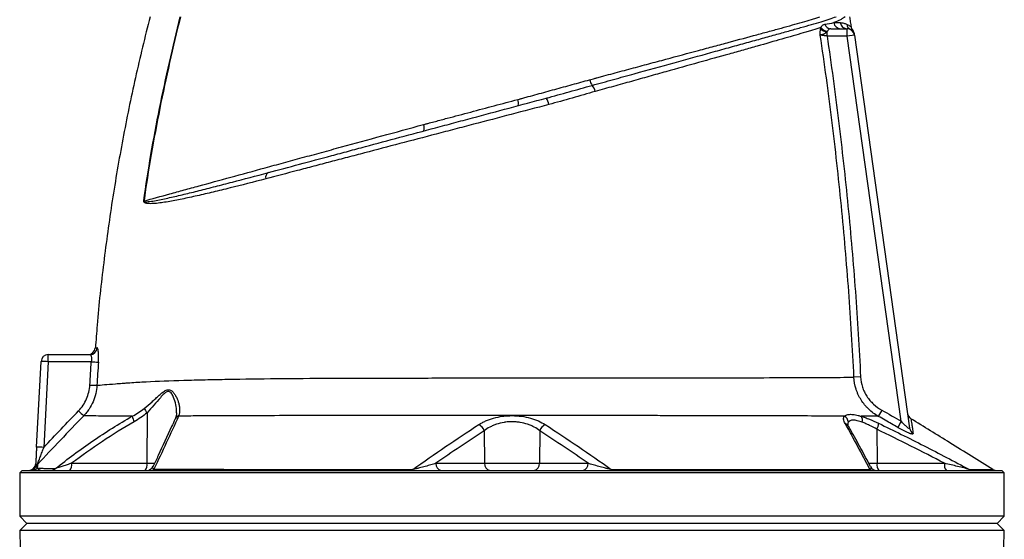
# Model space of a CAD drawing. Header units: millimetres. Extents: x 2138 to 3794, y 859 to 5107.
# Tile 3 of 4: x 2558 to 3374, y 4078 to 4508. Entities that reach past the tile are written whole.
import ezdxf

# ---------------------------------------------------------------- set-up
doc = ezdxf.new("R2010")
doc.units = ezdxf.units.MM
doc.header["$LTSCALE"] = 2

msp = doc.modelspace()

# ---------------------------------------------------------------- linework, layer by layer
at = {"color": 7, "linetype": 'Continuous', "lineweight": 25}
for p, q in [((3226.71, 4494.81), (3226.71, 4498.26)), ((3229.88, 4500.81), (3243.36, 4500.81)), ((3243.36, 4494.81), (3243.36, 4500.81)), ((3246.26, 4500.1), (3246.07, 4500.16)), ((3243.36, 4494.81), (3226.71, 4494.81)), ((3249.31, 4495.64), (3243.36, 4494.81)), ((3288.23, 4175.56), (3243.36, 4494.81)), ((3249.31, 4495.61), (3249.3, 4495.64)), ((3249.31, 4495.64), (3295.1, 4169.82)), ((2970.41, 4442.23), (2971.78, 4442.59)), ((2994.55, 4443.54), (2995.25, 4443.73)), ((2581.27, 4224.91), (2581.27, 4230.81)), ((2581.27, 4230.81), (2615.91, 4230.81)), ((2571.56, 4154.15), (2575.28, 4225.12)), ((2581.27, 4224.91), (2577.55, 4153.94)), ((2616.91, 4224.91), (2581.27, 4224.91)), ((3254.44, 4212.28), (3248.96, 4212.02)), ((2663.17, 4182.64), (2662.99, 4140.7)), ((3272.07, 4184.76), (3269.17, 4179.64)), ((3288.23, 4175.56), (3285.31, 4170.44)), ((2942.55, 4167.71), (2942.88, 4140.7)), ((2988.61, 4167.72), (2988.28, 4140.7)), ((3268.05, 4168.88), (3268.17, 4140.7)), ((2600.65, 4140.7), (2662.99, 4140.7)), ((2902.57, 4140.7), (2942.88, 4140.7)), ((2942.88, 4140.7), (2988.28, 4140.7)), ((2988.28, 4140.7), (3028.63, 4140.7)), ((3268.17, 4140.7), (3324.03, 4140.7)), ((2559.58, 4134.81), (2557.58, 4132.81)), ((2557.58, 4132.81), (2557.58, 4096.81)), ((2965.58, 4132.81), (2557.58, 4132.81)), ((2559.58, 4134.81), (2965.58, 4134.81)), ((2965.58, 4134.81), (3371.58, 4134.81)), ((3373.58, 4132.81), (2965.58, 4132.81)), ((3373.58, 4132.81), (3371.58, 4134.81)), ((3373.58, 4096.81), (3373.58, 4132.81)), ((2557.58, 4096.81), (2563.58, 4090.81)), ((2965.58, 4096.81), (2557.58, 4096.81)), ((3373.58, 4096.81), (2965.58, 4096.81)), ((3367.58, 4090.81), (3373.58, 4096.81)), ((2563.58, 4090.81), (2557.7, 4084.92)), ((2965.58, 4090.81), (2563.58, 4090.81)), ((3367.58, 4090.81), (2965.58, 4090.81)), ((3373.46, 4084.92), (3367.58, 4090.81)), ((2557.7, 4084.92), (2557.99, 4070.11)), ((3373.46, 4084.92), (2557.7, 4084.92)), ((3373.17, 4070.11), (3373.46, 4084.92))]:
    msp.add_line(p, q, dxfattribs=at)
at = {"color": 8, "linetype": 'Continuous', "lineweight": 25}
for p, q in [((2662.99, 4140.7), (2669.48, 4140.7)), ((3261.12, 4140.7), (3268.17, 4140.7))]:
    msp.add_line(p, q, dxfattribs=at)
at = {"color": 7, "linetype": 'Continuous', "lineweight": 25, "flags": 128}
for points in [[(2883.29, 4135.64), (2883.22, 4135.45), (2883.14, 4135.28), (2883.07, 4135.14), (2882.99, 4135.02), (2882.91, 4134.93), (2882.83, 4134.86), (2882.75, 4134.82), (2882.66, 4134.81)], [(3047.86, 4135.64), (3047.93, 4135.45), (3048, 4135.28), (3048.08, 4135.14), (3048.16, 4135.02), (3048.24, 4134.93), (3048.32, 4134.86), (3048.41, 4134.82), (3048.49, 4134.81)]]:
    msp.add_lwpolyline(points, dxfattribs=at)
at = {"color": 7, "linetype": 'Continuous', "lineweight": 25}
for centre, radius, start, end in [((3230.04, 4506.3), 5.5, 197.90054, 268.42386), ((3238.13, 4506.61), 5.8, 186.60309, 268.77152), ((3243.44, 4506.68), 5.87, 187.46808, 269.25333), ((3248.74, 4505.37), 5.85, 187.59188, 242.96813), ((3227.24, 4506.18), 7.94, 221.61331, 266.12909), ((3227.72, 4506.31), 7.55, 214.93805, 264.03721), ((3243.36, 4494.81), 6, 8, 90), ((3243.15, 4496.34), 6, 7.99969, 36.54974), ((3042.84, 4461.57), 13.23, 192.95682, 215.16929), ((3022.83, 4446.29), 11.97, 12.47111, 39.8202), ((2963.33, 4439.25), 7.68, 344.23053, 22.82217), ((2984.15, 4436.25), 12.04, 8.54074, 36.17426), ((2885.14, 4418.41), 7.78, 343.70359, 23.16613), ((2765.91, 4377.76), 4.51, 119.62256, 196.30967), ((2658.65, 4335.19), 23.01, 85.12738, 85.60555), ((2614.19, 4236.81), 6, 270.44046, 355.61986), ((2615.89, 4236.78), 5.97, 270.20963, 355.83886), ((2581.27, 4224.81), 6, 90, 177), ((2575.27, 4139.07), 86.05, 86.00302, 89.99576), ((2626.53, 4349.3), 124.76, 265.58004, 268.28708), ((2623.85, 4330.04), 124.7, 266.25902, 268.96782), ((2674.86, 4192.73), 15.44, 204.72192, 220.81473), ((2711.71, 4292.23), 150.94, 225.72738, 227.96196), ((2662.78, 4181.41), 11.98, 187.96804, 211.35508), ((3238.2, 4174.35), 6.14, 3.90555, 62.44223), ((3250.26, 4176.17), 5.83, 345.45217, 37.51463), ((3299.34, 4182.75), 6, 188.00021, 238.33012), ((2934.62, 4165.18), 8.32, 17.65845, 65.65056), ((2996.54, 4165.2), 8.32, 114.39167, 162.36719), ((3259.32, 4173.75), 9.99, 330.85947, 0.87356), ((3300.86, 4170.65), 5.82, 188.17311, 241.26471), ((2571.56, 4068.1), 86.05, 86.00302, 89.99576), ((2564.85, 4140.81), 6, 270, 357), ((2565.79, 4140.8), 5.99, 270.01666, 334.48058), ((2576.55, 4135.62), 5.95, 136.16919, 154.1078), ((2593.81, 4139.35), 6.97, 319.29528, 11.1942), ((2656.15, 4139.35), 6.97, 319.29528, 11.1942), ((2662.78, 4140.81), 6, 270.00052, 335.36185), ((2907.85, 4140.03), 5.32, 172.69985, 258.77449), ((2948.16, 4140.03), 5.32, 172.69985, 258.77449), ((2983, 4140.03), 5.32, 281.22551, 7.30015), ((3023.36, 4140.03), 5.32, 281.22551, 7.30015), ((3268.04, 4140.81), 6, 207.11538, 269.99984), ((3275.01, 4139.35), 6.97, 168.8058, 220.70472), ((3330.87, 4139.35), 6.97, 168.8058, 220.70472), ((2567.9, 4140.7), 5.89, 270.06753, 316.50329), ((2583.37, 4140.34), 5.54, 270.24171, 314.36811), ((2666.3, 4138.52), 3.72, 271.09385, 313.74253), ((3264.56, 4138.46), 3.66, 229.89658, 269.15475), ((3347.41, 4140.3), 5.5, 237.01804, 269.90038), ((3367.28, 4140.81), 6, 238.30261, 269.99958)]:
    msp.add_arc(centre, radius, start, end, dxfattribs=at)
at = {"color": 8, "linetype": 'Continuous', "lineweight": 25}
for centre, radius, start, end in [((2690.51, 4175.49), 4.55, 105.73172, 154.61343), ((2690.65, 4175.94), 4.49, 105.96177, 154.95026), ((3240.25, 4169.03), 4.82, 30.38476, 71.90455)]:
    msp.add_arc(centre, radius, start, end, dxfattribs=at)
at = {"color": 7, "linetype": 'Continuous', "lineweight": 25}
for points, knots in [([(2665.58, 4510.81), (2661.43, 4493.99), (2653.15, 4460.37), (2642.81, 4409.48), (2633.99, 4358.33), (2626.97, 4306.91), (2622.42, 4266.23), (2620.8, 4242.65), (2620.36, 4236.33)], [0, 0, 0, 0, 0.186516, 0.372902, 0.559207, 0.74548, 0.931769, 1, 1, 1, 1]), ([(2660.41, 4358.14), (2662.18, 4370.99), (2664.17, 4383.8), (2668.56, 4409.38), (2670.96, 4422.13), (2676.09, 4447.57), (2678.82, 4460.25), (2684.51, 4485.56), (2687.48, 4498.2), (2690.52, 4510.81)], [0, 0, 0, 0, 0.25, 0.25, 0.5, 0.5, 0.75, 0.75, 1, 1, 1, 1]), ([(2690.75, 4510.81), (2684.64, 4485.58), (2678.85, 4460.29), (2671.15, 4422.12), (2668.75, 4409.37), (2664.36, 4383.79), (2662.37, 4370.97), (2660.6, 4358.12)], [0, 0, 0, 0, 0.5, 0.5, 0.75, 0.75, 1, 1, 1, 1]), ([(3032.02, 4453.95), (3034.99, 4454.77), (3037.94, 4455.59), (3043.81, 4457.21), (3049.65, 4458.82), (3055.43, 4460.42), (3061.19, 4462.01), (3064.06, 4462.8), (3078.28, 4466.74), (3089.27, 4469.77), (3110.47, 4475.63), (3120.68, 4478.45), (3135.41, 4482.51), (3140.22, 4483.84), (3147.29, 4485.79), (3149.61, 4486.43), (3154.2, 4487.7), (3156.45, 4488.32), (3163.12, 4490.16), (3167.43, 4491.35), (3175.74, 4493.66), (3179.74, 4494.77), (3185.52, 4496.38), (3187.41, 4496.9), (3191.1, 4497.93), (3192.9, 4498.44), (3198.18, 4499.92), (3201.54, 4500.87), (3207.9, 4502.68), (3210.91, 4503.54), (3216.55, 4505.19), (3219.2, 4505.97), (3224.13, 4507.48), (3226.41, 4508.2), (3230.58, 4509.56), (3232.47, 4510.2), (3234.17, 4510.81)], [0, 0, 0, 0, 0.03125, 0.03125, 0.0625, 0.09375, 0.09375, 0.125, 0.125, 0.25, 0.25, 0.375, 0.375, 0.4375, 0.4375, 0.46875, 0.46875, 0.5, 0.5, 0.5625, 0.5625, 0.625, 0.625, 0.65625, 0.65625, 0.6875, 0.6875, 0.75, 0.75, 0.8125, 0.8125, 0.875, 0.875, 0.9375, 0.9375, 1, 1, 1, 1]), ([(3034.04, 4459.75), (3034.36, 4459.84), (3034.68, 4459.92), (3035.32, 4460.1), (3036.28, 4460.35), (3038.52, 4460.95), (3040.43, 4461.47), (3044.25, 4462.49), (3046.78, 4463.17), (3054.35, 4465.2), (3059.35, 4466.55), (3066.79, 4468.54), (3069.25, 4469.2), (3074.14, 4470.52), (3076.56, 4471.17), (3083.77, 4473.11), (3088.51, 4474.38), (3102.48, 4478.13), (3111.5, 4480.56), (3124.59, 4484.07), (3128.87, 4485.23), (3135.19, 4486.93), (3137.28, 4487.49), (3141.41, 4488.6), (3143.46, 4489.15), (3153.59, 4491.88), (3161.25, 4493.95), (3172.08, 4496.89), (3175.59, 4497.84), (3180.68, 4499.22), (3182.34, 4499.68), (3185.63, 4500.58), (3187.24, 4501.02), (3195.15, 4503.2), (3200.96, 4504.81), (3208.89, 4507.11), (3211.4, 4507.85), (3214.98, 4508.96), (3216.14, 4509.32), (3218.4, 4510.06), (3219.49, 4510.43), (3220.56, 4510.81)], [0, 0, 0, 0, 0.003906, 0.003906, 0.007813, 0.015625, 0.03125, 0.03125, 0.0625, 0.0625, 0.125, 0.125, 0.15625, 0.15625, 0.1875, 0.1875, 0.25, 0.25, 0.375, 0.375, 0.4375, 0.4375, 0.46875, 0.46875, 0.5, 0.5, 0.625, 0.625, 0.6875, 0.6875, 0.71875, 0.71875, 0.75, 0.75, 0.875, 0.875, 0.9375, 0.9375, 0.96875, 0.96875, 1, 1, 1, 1]), ([(3221.54, 4501.99), (3221.78, 4502.4), (3222.02, 4502.76), (3222.51, 4503.37), (3222.76, 4503.63), (3223.3, 4504.05), (3223.58, 4504.21), (3224.17, 4504.47), (3224.48, 4504.56), (3224.8, 4504.61)], [0, 0, 0, 0, 0.25, 0.25, 0.5, 0.5, 0.75, 0.75, 1, 1, 1, 1]), ([(3241.62, 4510.81), (3241.11, 4510.37), (3240.52, 4509.96), (3239.22, 4509.15), (3238.51, 4508.75), (3236.19, 4507.56), (3234.4, 4506.77), (3232.37, 4505.94)], [0, 0, 0, 0, 0.25, 0.25, 0.5, 0.5, 1, 1, 1, 1]), ([(3237.62, 4505.92), (3238.65, 4505.91), (3239.62, 4505.77), (3241.4, 4505.3), (3242.21, 4504.98), (3242.93, 4504.6)], [0, 0, 0, 0, 0.5, 0.5, 1, 1, 1, 1]), ([(3246.9, 4502.43), (3246.68, 4503.82), (3246.25, 4506.62), (3245.8, 4509.41), (3245.58, 4510.81)], [0, 0, 0, 0, 0.49999, 1, 1, 1, 1]), ([(3221.54, 4501.99), (3219.4, 4501.28), (3217.12, 4500.55), (3213.48, 4499.42), (3212.23, 4499.04), (3209.66, 4498.26), (3208.33, 4497.86), (3201.56, 4495.83), (3195.65, 4494.11), (3182.88, 4490.44), (3176.02, 4488.49), (3166.85, 4485.9), (3164.98, 4485.38), (3161.21, 4484.32), (3159.29, 4483.78), (3155.42, 4482.69), (3153.45, 4482.14), (3149.47, 4481.02), (3147.46, 4480.46), (3137.31, 4477.62), (3128.88, 4475.26), (3111.46, 4470.39), (3102.47, 4467.87), (3088.55, 4463.98), (3083.84, 4462.66), (3076.67, 4460.65), (3074.26, 4459.98), (3069.41, 4458.62), (3066.96, 4457.94), (3059.59, 4455.87), (3054.63, 4454.49), (3047.14, 4452.4), (3044.63, 4451.7), (3039.58, 4450.29), (3037.05, 4449.59), (3034.51, 4448.87)], [0, 0, 0, 0, 0.0625, 0.0625, 0.09375, 0.09375, 0.125, 0.125, 0.25, 0.25, 0.375, 0.375, 0.40625, 0.40625, 0.4375, 0.4375, 0.46875, 0.46875, 0.5, 0.5, 0.625, 0.625, 0.75, 0.75, 0.8125, 0.8125, 0.84375, 0.84375, 0.875, 0.875, 0.9375, 0.9375, 0.96875, 0.96875, 1, 1, 1, 1]), ([(3221.1, 4495.6), (3221.08, 4495.84), (3221.06, 4496.08), (3221.04, 4496.55), (3221.03, 4496.78), (3221.02, 4497.48), (3221.03, 4497.94), (3221.09, 4499.28), (3221.18, 4500.12), (3221.31, 4500.91)], [0, 0, 0, 0, 0.125, 0.125, 0.25, 0.25, 0.5, 0.5, 1, 1, 1, 1]), ([(3226.71, 4498.26), (3226.27, 4497.85), (3225.78, 4497.46), (3224.74, 4496.82), (3224.19, 4496.55), (3223.13, 4496.13), (3222.63, 4495.97), (3221.97, 4495.78), (3221.77, 4495.73), (3221.4, 4495.65), (3221.24, 4495.62), (3221.1, 4495.6)], [0, 0, 0, 0, 0.25, 0.25, 0.5, 0.5, 0.75, 0.75, 0.875, 0.875, 1, 1, 1, 1]), ([(3229.88, 4500.81), (3229.55, 4500.81), (3229.23, 4500.77), (3228.64, 4500.63), (3228.37, 4500.51), (3227.89, 4500.19), (3227.68, 4499.98), (3227.29, 4499.46), (3227.12, 4499.15), (3226.94, 4498.8)], [0, 0, 0, 0, 0.25, 0.25, 0.5, 0.5, 0.75, 0.75, 1, 1, 1, 1]), ([(3247.83, 4499.81), (3247.74, 4499.93), (3247.33, 4500.51), (3246.95, 4501.46), (3246.91, 4502.29), (3246.9, 4502.56)], [0, 0, 0, 0, 0.152338, 0.726, 1, 1, 1, 1]), ([(3249.1, 4497.1), (3249.1, 4497.11), (3249.09, 4497.16), (3249.15, 4496.72), (3249.19, 4496.43), (3249.21, 4496.35)], [0, 0, 0, 0, 0.256721, 0.781977, 1, 1, 1, 1]), ([(3248.96, 4212.02), (3247.82, 4235.75), (3246.39, 4259.46), (3242.91, 4306.84), (3240.87, 4330.51), (3236.2, 4377.79), (3233.58, 4401.4), (3227.76, 4448.56), (3224.56, 4472.1), (3221.1, 4495.6)], [0, 0, 0, 0, 0.25, 0.25, 0.5, 0.5, 0.75, 0.75, 1, 1, 1, 1]), ([(3226.71, 4494.81), (3226.13, 4494.89), (3225.56, 4494.97), (3224.72, 4495.09), (3224.45, 4495.12), (3223.92, 4495.2), (3223.66, 4495.24), (3222.92, 4495.34), (3222.46, 4495.4), (3221.69, 4495.52), (3221.35, 4495.56), (3221.1, 4495.6)], [0, 0, 0, 0, 0.25, 0.25, 0.375, 0.375, 0.5, 0.5, 0.75, 0.75, 1, 1, 1, 1]), ([(3226.71, 4494.81), (3230.14, 4471.39), (3233.31, 4447.94), (3239.09, 4400.96), (3241.7, 4377.43), (3246.35, 4330.33), (3248.38, 4306.75), (3251.86, 4259.54), (3253.3, 4235.92), (3254.44, 4212.28)], [0, 0, 0, 0, 0.25, 0.25, 0.5, 0.5, 0.75, 0.75, 1, 1, 1, 1]), ([(2971.78, 4442.59), (2972.08, 4442.67), (2972.38, 4442.75), (2972.99, 4442.92), (2973.89, 4443.17), (2974.8, 4443.42), (2976.62, 4443.92), (2977.84, 4444.26), (2981.49, 4445.26), (2983.94, 4445.94), (2991.26, 4447.95), (2996.12, 4449.29), (3005.83, 4451.96), (3010.68, 4453.28), (3020.33, 4455.94), (3025.14, 4457.27), (3029.94, 4458.6)], [0, 0, 0, 0, 0.015625, 0.015625, 0.03125, 0.0625, 0.0625, 0.125, 0.125, 0.25, 0.25, 0.5, 0.5, 0.75, 0.75, 1, 1, 1, 1]), ([(2993.86, 4443.36), (3000.31, 4445.09), (3006.7, 4446.87), (3016.25, 4449.54), (3019.42, 4450.43), (3025.74, 4452.2), (3028.89, 4453.08), (3032.02, 4453.95)], [0, 0, 0, 0, 0.5, 0.5, 0.75, 0.75, 1, 1, 1, 1]), ([(3034.51, 4448.87), (3028.19, 4447.09), (3021.83, 4445.25), (3009.01, 4441.58), (3002.57, 4439.75), (2996.05, 4438.04)], [0, 0, 0, 0, 0.5, 0.5, 1, 1, 1, 1]), ([(2763.68, 4381.68), (2772.03, 4383.92), (2780.59, 4386.21), (2798.09, 4390.9), (2807.04, 4393.3), (2820.76, 4396.98), (2825.38, 4398.21), (2834.67, 4400.7), (2839.34, 4401.96), (2853.46, 4405.74), (2862.99, 4408.29), (2882.38, 4413.49), (2892.24, 4416.13), (2904.79, 4419.49), (2907.31, 4420.17), (2912.38, 4421.53), (2914.92, 4422.21), (2922.54, 4424.25), (2927.62, 4425.61), (2942.88, 4429.7), (2953.06, 4432.43), (2973.45, 4437.89), (2983.65, 4440.62), (2993.86, 4443.36)], [0, 0, 0, 0, 0.125, 0.125, 0.25, 0.25, 0.3125, 0.3125, 0.375, 0.375, 0.5, 0.5, 0.625, 0.625, 0.65625, 0.65625, 0.6875, 0.6875, 0.75, 0.75, 0.875, 0.875, 1, 1, 1, 1]), ([(2892.29, 4421.47), (2893.1, 4421.69), (2893.91, 4421.91), (2895.54, 4422.35), (2897.98, 4423), (2903.68, 4424.51), (2908.56, 4425.81), (2918.32, 4428.4), (2924.83, 4430.13), (2944.36, 4435.32), (2957.38, 4438.78), (2970.41, 4442.23)], [0, 0, 0, 0, 0.03125, 0.03125, 0.0625, 0.125, 0.25, 0.25, 0.5, 0.5, 1, 1, 1, 1]), ([(2996.05, 4438.04), (2985.65, 4435.31), (2975.26, 4432.59), (2954.5, 4427.14), (2944.13, 4424.42), (2928.59, 4420.34), (2923.41, 4418.99), (2915.66, 4416.95), (2913.07, 4416.27), (2907.9, 4414.92), (2905.34, 4414.24), (2892.55, 4410.88), (2882.51, 4408.25), (2862.76, 4403.05), (2853.05, 4400.5), (2838.68, 4396.72), (2833.92, 4395.47), (2824.46, 4392.99), (2819.76, 4391.76), (2810.44, 4389.31), (2805.82, 4388.1), (2796.69, 4385.7), (2792.17, 4384.52), (2778.79, 4381.01), (2770.08, 4378.72), (2761.58, 4376.49)], [0, 0, 0, 0, 0.125, 0.125, 0.25, 0.25, 0.3125, 0.3125, 0.34375, 0.34375, 0.375, 0.375, 0.5, 0.5, 0.625, 0.625, 0.6875, 0.6875, 0.75, 0.75, 0.8125, 0.8125, 0.875, 0.875, 1, 1, 1, 1]), ([(2660.6, 4358.12), (2667.29, 4359.96), (2674.45, 4361.93), (2685.89, 4365.07), (2689.82, 4366.15), (2697.86, 4368.35), (2701.98, 4369.48), (2714.6, 4372.94), (2723.39, 4375.34), (2741.68, 4380.35), (2751.2, 4382.95), (2766.02, 4387), (2771.05, 4388.38), (2778.75, 4390.48), (2781.34, 4391.19), (2786.54, 4392.61), (2789.17, 4393.33), (2797.08, 4395.49), (2802.42, 4396.95), (2813.24, 4399.9), (2818.7, 4401.39), (2835.2, 4405.9), (2846.37, 4408.95), (2869.07, 4415.14), (2880.59, 4418.28), (2892.29, 4421.47)], [0, 0, 0, 0, 0.125, 0.125, 0.1875, 0.1875, 0.25, 0.25, 0.375, 0.375, 0.5, 0.5, 0.5625, 0.5625, 0.59375, 0.59375, 0.625, 0.625, 0.6875, 0.6875, 0.75, 0.75, 0.875, 0.875, 1, 1, 1, 1]), ([(2761.58, 4376.49), (2751.29, 4373.79), (2741.39, 4371.27), (2727.14, 4367.74), (2722.49, 4366.6), (2713.39, 4364.43), (2708.97, 4363.4), (2700.39, 4361.46), (2696.22, 4360.55), (2688.16, 4358.89), (2684.26, 4358.14), (2678.62, 4357.18), (2676.78, 4356.89), (2673.16, 4356.39), (2671.39, 4356.19), (2668.79, 4355.98), (2667.94, 4355.93), (2666.26, 4355.88), (2665.44, 4355.89), (2664.22, 4355.96), (2663.82, 4355.99), (2663.02, 4356.1), (2662.63, 4356.17), (2662.05, 4356.33), (2661.86, 4356.39), (2661.49, 4356.54), (2661.31, 4356.63), (2660.95, 4356.85), (2660.78, 4356.99), (2660.56, 4357.3), (2660.49, 4357.42), (2660.42, 4357.65), (2660.41, 4357.74), (2660.39, 4357.93), (2660.4, 4358.03), (2660.41, 4358.14)], [0, 0, 0, 0, 0.25, 0.25, 0.375, 0.375, 0.5, 0.5, 0.625, 0.625, 0.75, 0.75, 0.8125, 0.8125, 0.875, 0.875, 0.90625, 0.90625, 0.9375, 0.9375, 0.953125, 0.953125, 0.96875, 0.96875, 0.976562, 0.976562, 0.984375, 0.984375, 0.992187, 0.992187, 0.996094, 0.996094, 0.998047, 0.998047, 1, 1, 1, 1]), ([(2660.6, 4358.12), (2660.59, 4358.07), (2660.59, 4358.02), (2660.6, 4357.93), (2660.62, 4357.9), (2660.67, 4357.82), (2660.72, 4357.78), (2660.85, 4357.69), (2660.95, 4357.65), (2661.24, 4357.56), (2661.44, 4357.54), (2662.05, 4357.48), (2662.46, 4357.48), (2663.71, 4357.53), (2664.56, 4357.61), (2667.13, 4357.93), (2668.89, 4358.22), (2672.47, 4358.88), (2674.3, 4359.25), (2678.03, 4360.02), (2679.92, 4360.44), (2685.7, 4361.73), (2689.67, 4362.66), (2697.86, 4364.64), (2702.08, 4365.68), (2710.76, 4367.85), (2715.23, 4368.98), (2724.39, 4371.33), (2729.07, 4372.55), (2743.42, 4376.29), (2753.37, 4378.92), (2763.68, 4381.68)], [0, 0, 0, 0, 0.000977, 0.000977, 0.001953, 0.001953, 0.003906, 0.003906, 0.007813, 0.007813, 0.015625, 0.015625, 0.03125, 0.03125, 0.0625, 0.0625, 0.125, 0.125, 0.1875, 0.1875, 0.25, 0.25, 0.375, 0.375, 0.5, 0.5, 0.625, 0.625, 0.75, 0.75, 1, 1, 1, 1]), ([(2622.8, 4224.6), (2622.85, 4225.37), (2622.89, 4226.13), (2622.94, 4227.64), (2622.95, 4228.38), (2622.95, 4229.43), (2622.95, 4229.78), (2622.93, 4230.46), (2622.92, 4230.79), (2622.88, 4231.75), (2622.85, 4232.34), (2622.75, 4233.43), (2622.69, 4233.92), (2622.55, 4234.78), (2622.48, 4235.14), (2622.35, 4235.59), (2622.31, 4235.72), (2622.22, 4235.95), (2622.18, 4236.04), (2622.04, 4236.27), (2621.95, 4236.34), (2621.85, 4236.34)], [0, 0, 0, 0, 0.125, 0.125, 0.25, 0.25, 0.3125, 0.3125, 0.375, 0.375, 0.5, 0.5, 0.625, 0.625, 0.75, 0.75, 0.8125, 0.8125, 0.875, 0.875, 1, 1, 1, 1]), ([(2615.91, 4230.81), (2616.01, 4230.81), (2616.11, 4230.77), (2616.29, 4230.63), (2616.38, 4230.52), (2616.55, 4230.23), (2616.63, 4230.05), (2616.77, 4229.63), (2616.84, 4229.39), (2616.94, 4228.85), (2616.98, 4228.55), (2617.04, 4227.91), (2617.06, 4227.56), (2617.07, 4226.48), (2617.02, 4225.7), (2616.91, 4224.91)], [0, 0, 0, 0, 0.125, 0.125, 0.25, 0.25, 0.375, 0.375, 0.5, 0.5, 0.625, 0.625, 0.75, 0.75, 1, 1, 1, 1]), ([(2621.6, 4205.36), (2623.17, 4205.5), (2625.24, 4205.68), (2630.36, 4206.1), (2633.4, 4206.34), (2638.7, 4206.76), (2640.59, 4206.9), (2643.61, 4207.13), (2644.64, 4207.21), (2646.73, 4207.36), (2647.79, 4207.44), (2653.16, 4207.8), (2657.69, 4208.06), (2671.95, 4208.79), (2682.35, 4209.19), (2699.28, 4209.71), (2705.14, 4209.86), (2714.27, 4210.08), (2717.37, 4210.14), (2723.69, 4210.27), (2726.88, 4210.33), (2743.06, 4210.62), (2756.62, 4210.8), (2784.93, 4211.07), (2799.68, 4211.17), (2818.87, 4211.26), (2822.74, 4211.27), (2830.57, 4211.3), (2834.51, 4211.31), (2846.36, 4211.34), (2854.34, 4211.36), (2866.42, 4211.36), (2870.47, 4211.37), (2878.61, 4211.39), (2882.7, 4211.39), (2895.03, 4211.41), (2903.34, 4211.42), (2915.97, 4211.42), (2920.2, 4211.43), (2926.6, 4211.43), (2928.74, 4211.43), (2933.03, 4211.43), (2935.18, 4211.43), (2945.95, 4211.44), (2954.53, 4211.44), (2971.64, 4211.44), (2980.16, 4211.44), (2997.14, 4211.45), (3005.6, 4211.45), (3022.47, 4211.45), (3030.87, 4211.45), (3043.43, 4211.46), (3047.61, 4211.46), (3055.9, 4211.47), (3060.01, 4211.47), (3080.37, 4211.49), (3096.05, 4211.51), (3118.71, 4211.55), (3126.12, 4211.56), (3137, 4211.58), (3140.6, 4211.59), (3147.66, 4211.61), (3151.13, 4211.62), (3168.17, 4211.66), (3180.82, 4211.7), (3198.32, 4211.77), (3203.91, 4211.79), (3210.58, 4211.82), (3211.9, 4211.82), (3214.51, 4211.84), (3215.8, 4211.84), (3219.6, 4211.86), (3222.05, 4211.87), (3229.15, 4211.91), (3233.56, 4211.93), (3241.74, 4211.97), (3245.51, 4211.99), (3248.96, 4212.02)], [0, 0, 0, 0, 0.03125, 0.03125, 0.0625, 0.0625, 0.078125, 0.078125, 0.085937, 0.085937, 0.09375, 0.09375, 0.125, 0.125, 0.1875, 0.1875, 0.21875, 0.21875, 0.234375, 0.234375, 0.25, 0.25, 0.3125, 0.3125, 0.375, 0.375, 0.390625, 0.390625, 0.40625, 0.40625, 0.4375, 0.4375, 0.453125, 0.453125, 0.46875, 0.46875, 0.5, 0.5, 0.515625, 0.515625, 0.523438, 0.523438, 0.53125, 0.53125, 0.5625, 0.5625, 0.59375, 0.59375, 0.625, 0.625, 0.65625, 0.65625, 0.671875, 0.671875, 0.6875, 0.6875, 0.75, 0.75, 0.78125, 0.78125, 0.796875, 0.796875, 0.8125, 0.8125, 0.875, 0.875, 0.90625, 0.90625, 0.914063, 0.914063, 0.921875, 0.921875, 0.9375, 0.9375, 0.96875, 0.96875, 1, 1, 1, 1]), ([(3269.17, 4179.64), (3266.28, 4181.32), (3263.64, 4183.3), (3260.64, 4186.15), (3260.06, 4186.73), (3258.93, 4187.95), (3258.37, 4188.58), (3256.78, 4190.51), (3255.81, 4191.85), (3254.05, 4194.64), (3253.25, 4196.08), (3252.2, 4198.33), (3251.87, 4199.09), (3251.26, 4200.65), (3250.98, 4201.44), (3249.71, 4205.41), (3249.11, 4208.67), (3248.96, 4212.02)], [0, 0, 0, 0, 0.25, 0.25, 0.3125, 0.3125, 0.375, 0.375, 0.5, 0.5, 0.625, 0.625, 0.6875, 0.6875, 0.75, 0.75, 1, 1, 1, 1]), ([(3254.44, 4212.28), (3254.58, 4209.41), (3255.11, 4206.62), (3256.23, 4203.23), (3256.48, 4202.56), (3257.01, 4201.23), (3257.3, 4200.58), (3258.23, 4198.67), (3258.93, 4197.44), (3260.48, 4195.08), (3261.33, 4193.94), (3262.71, 4192.3), (3263.19, 4191.77), (3264.18, 4190.74), (3264.69, 4190.24), (3267.29, 4187.84), (3269.58, 4186.17), (3272.07, 4184.76)], [0, 0, 0, 0, 0.25, 0.25, 0.3125, 0.3125, 0.375, 0.375, 0.5, 0.5, 0.625, 0.625, 0.6875, 0.6875, 0.75, 0.75, 1, 1, 1, 1]), ([(2606.34, 4184.15), (2607.73, 4185.61), (2608.98, 4187.16), (2611.18, 4190.46), (2612.14, 4192.2), (2613.75, 4195.89), (2614.38, 4197.77), (2615.31, 4201.63), (2615.6, 4203.6), (2615.71, 4205.61)], [0, 0, 0, 0, 0.25, 0.25, 0.5, 0.5, 0.75, 0.75, 1, 1, 1, 1]), ([(2621.6, 4205.36), (2621.47, 4203), (2621.13, 4200.7), (2620.06, 4196.17), (2619.32, 4193.96), (2617.44, 4189.63), (2616.32, 4187.58), (2614.38, 4184.66), (2613.69, 4183.71), (2612.23, 4181.87), (2611.45, 4180.98), (2610.63, 4180.13)], [0, 0, 0, 0, 0.25, 0.25, 0.5, 0.5, 0.75, 0.75, 0.875, 0.875, 1, 1, 1, 1]), ([(2660.84, 4186.27), (2663.09, 4188.09), (2665.22, 4189.93), (2668.29, 4192.68), (2669.29, 4193.6), (2671.26, 4195.4), (2672.24, 4196.29), (2674.17, 4198.01), (2675.13, 4198.83), (2676.57, 4199.92), (2677.05, 4200.26), (2678.02, 4200.85), (2678.5, 4201.11), (2679.47, 4201.5), (2679.95, 4201.64), (2680.89, 4201.74), (2681.35, 4201.7), (2682.23, 4201.49), (2682.64, 4201.3), (2683.43, 4200.83), (2683.79, 4200.55), (2684.48, 4199.91), (2684.8, 4199.56), (2685.42, 4198.83), (2685.7, 4198.44), (2686.52, 4197.24), (2687, 4196.39), (2688.29, 4193.82), (2688.94, 4192.05), (2689.63, 4189.39), (2689.81, 4188.51), (2690.06, 4186.76), (2690.13, 4185.9), (2690.16, 4183.38), (2689.94, 4181.77), (2689.42, 4180.26)], [0, 0, 0, 0, 0.125, 0.125, 0.1875, 0.1875, 0.25, 0.25, 0.3125, 0.3125, 0.34375, 0.34375, 0.375, 0.375, 0.40625, 0.40625, 0.4375, 0.4375, 0.46875, 0.46875, 0.5, 0.5, 0.53125, 0.53125, 0.5625, 0.5625, 0.625, 0.625, 0.75, 0.75, 0.8125, 0.8125, 0.875, 0.875, 1, 1, 1, 1]), ([(2587.24, 4136.38), (2597.34, 4144.39), (2607.67, 4152.07), (2623.59, 4162.95), (2628.96, 4166.47), (2639.83, 4173.29), (2645.34, 4176.58), (2650.91, 4179.75)], [0, 0, 0, 0, 0.5, 0.5, 0.75, 0.75, 1, 1, 1, 1]), ([(2650.91, 4179.75), (2646.06, 4179.75), (2641.49, 4179.76), (2636.12, 4179.78), (2635.07, 4179.79), (2632.99, 4179.8), (2631.97, 4179.81), (2629, 4179.84), (2627.14, 4179.86), (2621.96, 4179.92), (2619, 4179.97), (2614.07, 4180.06), (2612.1, 4180.1), (2610.63, 4180.13)], [0, 0, 0, 0, 0.25, 0.25, 0.3125, 0.3125, 0.375, 0.375, 0.5, 0.5, 0.75, 0.75, 1, 1, 1, 1]), ([(2689.28, 4179.87), (2685.89, 4172.43), (2682.49, 4165.06), (2675.68, 4150.4), (2672.28, 4143.11), (2668.87, 4135.84)], [0, 0, 0, 0, 0.5, 0.5, 1, 1, 1, 1]), ([(2687.49, 4182.53), (2687.45, 4181.75), (2687.35, 4180.08), (2686.98, 4178.57), (2686.61, 4177.92), (2686.57, 4177.86)], [0, 0, 0, 0, 0.438102, 0.939164, 1, 1, 1, 1]), ([(3241.04, 4179.79), (3239.21, 4179.8), (3237.34, 4179.81), (3233.49, 4179.82), (3231.52, 4179.83), (3225.48, 4179.86), (3221.3, 4179.88), (3208.36, 4179.93), (3199.16, 4179.96), (3179.64, 4180.02), (3169.33, 4180.05), (3155.72, 4180.08), (3152.96, 4180.09), (3147.38, 4180.1), (3144.57, 4180.11), (3136.06, 4180.12), (3130.31, 4180.13), (3112.78, 4180.16), (3100.77, 4180.18), (3082.24, 4180.2), (3075.97, 4180.2), (3066.45, 4180.21), (3063.26, 4180.21), (3056.82, 4180.21), (3053.58, 4180.22), (3037.31, 4180.22), (3024.22, 4180.23), (2997.91, 4180.23), (2984.68, 4180.23), (2964.74, 4180.23), (2958.08, 4180.23), (2948.05, 4180.23), (2944.71, 4180.23), (2938.01, 4180.23), (2934.65, 4180.23), (2924.59, 4180.23), (2917.96, 4180.23), (2904.8, 4180.24), (2898.28, 4180.25), (2885.36, 4180.26), (2878.95, 4180.27), (2866.23, 4180.29), (2859.92, 4180.29), (2847.4, 4180.3), (2841.18, 4180.3), (2831.92, 4180.3), (2828.84, 4180.29), (2822.71, 4180.29), (2819.66, 4180.29), (2804.49, 4180.28), (2792.73, 4180.25), (2769.95, 4180.2), (2758.93, 4180.16), (2737.63, 4180.09), (2727.36, 4180.04), (2715.01, 4179.99), (2712.56, 4179.98), (2707.72, 4179.95), (2705.33, 4179.94), (2698.27, 4179.91), (2693.7, 4179.89), (2689.28, 4179.87)], [0, 0, 0, 0, 0.015625, 0.015625, 0.03125, 0.03125, 0.0625, 0.0625, 0.125, 0.125, 0.1875, 0.1875, 0.203125, 0.203125, 0.21875, 0.21875, 0.25, 0.25, 0.3125, 0.3125, 0.34375, 0.34375, 0.359375, 0.359375, 0.375, 0.375, 0.4375, 0.4375, 0.5, 0.5, 0.53125, 0.53125, 0.546875, 0.546875, 0.5625, 0.5625, 0.59375, 0.59375, 0.625, 0.625, 0.65625, 0.65625, 0.6875, 0.6875, 0.71875, 0.71875, 0.734375, 0.734375, 0.75, 0.75, 0.8125, 0.8125, 0.875, 0.875, 0.9375, 0.9375, 0.953125, 0.953125, 0.96875, 0.96875, 1, 1, 1, 1]), ([(2938.05, 4172.76), (2938.9, 4173.31), (2939.81, 4173.84), (2941.7, 4174.86), (2942.68, 4175.34), (2944.73, 4176.25), (2945.8, 4176.67), (2947.46, 4177.27), (2948.02, 4177.46), (2949.17, 4177.82), (2949.76, 4178), (2952.72, 4178.83), (2955.19, 4179.34), (2959.05, 4179.86), (2960.37, 4180), (2963, 4180.17), (2965.62, 4180.26), (2968.25, 4180.17), (2970.88, 4179.99), (2972.2, 4179.86), (2976.05, 4179.33), (2978.5, 4178.82), (2981.44, 4177.99), (2982.02, 4177.82), (2983.16, 4177.45), (2983.73, 4177.26), (2985.4, 4176.66), (2986.46, 4176.24), (2989.53, 4174.88), (2991.4, 4173.87), (2993.1, 4172.77)], [0, 0, 0, 0, 0.0625, 0.0625, 0.125, 0.125, 0.1875, 0.1875, 0.21875, 0.21875, 0.25, 0.25, 0.375, 0.375, 0.4375, 0.4375, 0.5, 0.5625, 0.5625, 0.625, 0.625, 0.75, 0.75, 0.78125, 0.78125, 0.8125, 0.8125, 0.875, 0.875, 1, 1, 1, 1]), ([(3241.75, 4173.62), (3241.38, 4174.27), (3241.09, 4174.89), (3240.65, 4176.08), (3240.51, 4176.64), (3240.38, 4177.68), (3240.39, 4178.16), (3240.54, 4178.82), (3240.61, 4179.03), (3240.8, 4179.43), (3240.91, 4179.62), (3241.04, 4179.79)], [0, 0, 0, 0, 0.25, 0.25, 0.5, 0.5, 0.75, 0.75, 0.875, 0.875, 1, 1, 1, 1]), ([(3241.04, 4179.79), (3241.56, 4180.26), (3242.25, 4180.64), (3243.54, 4181.04), (3244.01, 4181.14), (3245.04, 4181.27), (3245.6, 4181.31), (3247.36, 4181.3), (3248.68, 4181.15), (3250.87, 4180.74), (3251.64, 4180.57), (3253.22, 4180.18), (3254.04, 4179.96), (3254.89, 4179.72)], [0, 0, 0, 0, 0.25, 0.25, 0.375, 0.375, 0.5, 0.5, 0.75, 0.75, 0.875, 0.875, 1, 1, 1, 1]), ([(3269.17, 4179.64), (3267.05, 4179.65), (3264.8, 4179.67), (3260.04, 4179.69), (3257.53, 4179.71), (3254.89, 4179.72)], [0, 0, 0, 0, 0.5, 0.5, 1, 1, 1, 1]), ([(3254.89, 4179.72), (3255.98, 4179.39), (3257.11, 4179.01), (3259.45, 4178.17), (3260.64, 4177.71), (3264.27, 4176.23), (3266.76, 4175.12), (3269.31, 4173.9)], [0, 0, 0, 0, 0.25, 0.25, 0.5, 0.5, 1, 1, 1, 1]), ([(3285.31, 4170.44), (3281.83, 4172.43), (3278.36, 4174.41), (3274.89, 4176.39), (3272.98, 4177.48), (3271.08, 4178.56), (3269.17, 4179.64)], [0, 0, 0, 0, 0.006000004, 0.006000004, 0.006000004, 0.009284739, 0.009284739, 0.009284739, 0.009284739]), ([(2652.54, 4175.17), (2643.54, 4170.03), (2634.72, 4164.56), (2617.42, 4153.03), (2608.95, 4146.99), (2600.65, 4140.7)], [0, 0, 0, 0, 0.5, 0.5, 1, 1, 1, 1]), ([(2686.4, 4177.44), (2685.44, 4175.32), (2680.79, 4165.12), (2674.73, 4152.1), (2669.63, 4141.26), (2668.23, 4138.29)], [0, 0, 0, 0, 0.1603655, 0.7703117, 1, 1, 1, 1]), ([(2686.58, 4177.83), (2686.54, 4177.74), (2686.48, 4177.61), (2686.42, 4177.49), (2686.41, 4177.46)], [0, 0, 0, 0, 0.701149, 1, 1, 1, 1]), ([(2883.29, 4135.64), (2892.35, 4142.02), (2901.43, 4148.32), (2919.67, 4160.72), (2928.83, 4166.82), (2938.05, 4172.76)], [0, 0, 0, 0, 0.5, 0.5, 1, 1, 1, 1]), ([(2988.61, 4167.72), (2987.22, 4168.79), (2985.68, 4169.78), (2983.16, 4171.13), (2982.28, 4171.56), (2980.43, 4172.35), (2979.47, 4172.73), (2976.53, 4173.72), (2974.47, 4174.25), (2971.21, 4174.79), (2970.09, 4174.93), (2967.86, 4175.11), (2965.62, 4175.21), (2963.39, 4175.12), (2961.16, 4174.94), (2960.04, 4174.8), (2956.77, 4174.26), (2954.69, 4173.74), (2951.72, 4172.73), (2950.76, 4172.36), (2948.92, 4171.57), (2948.04, 4171.14), (2945.5, 4169.79), (2943.94, 4168.78), (2942.55, 4167.71)], [0, 0, 0, 0, 0.125, 0.125, 0.1875, 0.1875, 0.25, 0.25, 0.375, 0.375, 0.4375, 0.4375, 0.5, 0.5625, 0.5625, 0.625, 0.625, 0.75, 0.75, 0.8125, 0.8125, 0.875, 0.875, 1, 1, 1, 1]), ([(2993.1, 4172.77), (3002.32, 4166.84), (3011.49, 4160.75), (3029.73, 4148.36), (3038.81, 4142.04), (3047.86, 4135.64)], [0, 0, 0, 0, 0.5, 0.5, 1, 1, 1, 1]), ([(3262.2, 4135.67), (3258.81, 4142.18), (3255.41, 4148.61), (3248.59, 4161.28), (3245.18, 4167.52), (3241.75, 4173.62)], [0, 0, 0, 0, 0.5, 0.5, 1, 1, 1, 1]), ([(3244.46, 4171.43), (3244.39, 4171.53), (3244.08, 4172.03), (3243.88, 4172.54), (3243.81, 4172.92), (3243.82, 4172.82), (3243.82, 4172.82)], [0, 0, 0, 0, 0.116474, 0.558009, 0.975075, 1, 1, 1, 1]), ([(3255.91, 4174.7), (3255.17, 4174.97), (3254.45, 4175.22), (3253.07, 4175.66), (3252.4, 4175.86), (3250.48, 4176.34), (3249.35, 4176.51), (3247.85, 4176.52), (3247.39, 4176.48), (3246.54, 4176.32), (3246.16, 4176.2), (3245.16, 4175.74), (3244.66, 4175.29), (3244.33, 4174.77)], [0, 0, 0, 0, 0.125, 0.125, 0.25, 0.25, 0.5, 0.5, 0.625, 0.625, 0.75, 0.75, 1, 1, 1, 1]), ([(3262.67, 4138.11), (3260.01, 4143.12), (3254.57, 4153.35), (3248.48, 4164.4), (3245.04, 4170.4), (3244.42, 4171.48)], [0, 0, 0, 0, 0.440347, 0.899131, 1, 1, 1, 1]), ([(3268.05, 4168.88), (3265.93, 4170.09), (3263.85, 4171.19), (3260.79, 4172.67), (3259.79, 4173.13), (3257.8, 4173.98), (3256.84, 4174.37), (3255.91, 4174.7)], [0, 0, 0, 0, 0.5, 0.5, 0.75, 0.75, 1, 1, 1, 1]), ([(3269.31, 4173.9), (3281.96, 4167.83), (3294.54, 4161.58), (3319.56, 4148.82), (3332.01, 4142.3), (3344.42, 4135.69)], [0, 0, 0, 0, 0.5, 0.5, 1, 1, 1, 1]), ([(3285.31, 4170.44), (3286.05, 4170.02), (3286.81, 4169.6), (3288.3, 4168.79), (3289.04, 4168.41), (3290.5, 4167.67), (3291.23, 4167.32), (3292.63, 4166.68), (3293.3, 4166.39), (3294.25, 4166.01), (3294.56, 4165.89), (3295.14, 4165.67), (3295.42, 4165.58), (3296.2, 4165.33), (3296.66, 4165.22), (3297.21, 4165.13), (3297.37, 4165.12), (3297.64, 4165.12), (3297.76, 4165.14), (3298.02, 4165.24), (3298.09, 4165.36), (3298.06, 4165.54)], [0, 0, 0, 0, 0.125, 0.125, 0.25, 0.25, 0.375, 0.375, 0.5, 0.5, 0.5625, 0.5625, 0.625, 0.625, 0.75, 0.75, 0.8125, 0.8125, 0.875, 0.875, 1, 1, 1, 1]), ([(3295.1, 4169.82), (3295.11, 4169.72), (3295.11, 4169.64), (3295.06, 4169.51), (3295.02, 4169.47), (3294.82, 4169.42), (3294.61, 4169.49), (3294.08, 4169.78), (3293.78, 4170), (3293.13, 4170.52), (3292.78, 4170.83), (3292.09, 4171.46), (3291.73, 4171.81), (3291.02, 4172.51), (3290.67, 4172.88), (3289.61, 4173.99), (3288.91, 4174.77), (3288.23, 4175.56)], [0, 0, 0, 0, 0.0625, 0.0625, 0.125, 0.125, 0.25, 0.25, 0.375, 0.375, 0.5, 0.5, 0.625, 0.625, 0.75, 0.75, 1, 1, 1, 1]), ([(3364.13, 4135.7), (3352.25, 4143.04), (3329.6, 4157.02), (3306.96, 4171), (3296.19, 4177.64)], [0, 0, 0, 0, 0.524632, 1, 1, 1, 1]), ([(2571.56, 4154.15), (2571.5, 4152.93), (2571.43, 4151.72), (2571.31, 4149.32), (2571.25, 4148.14), (2571.13, 4145.83), (2571.07, 4144.71), (2570.98, 4143.06), (2570.95, 4142.52), (2570.9, 4141.48), (2570.87, 4140.98), (2570.85, 4140.49)], [0, 0, 0, 0, 0.25, 0.25, 0.5, 0.5, 0.75, 0.75, 0.875, 0.875, 1, 1, 1, 1]), ([(2572.25, 4139.74), (2572.28, 4139.81), (2572.33, 4139.94), (2572.47, 4140.3), (2572.55, 4140.52), (2572.82, 4141.24), (2573.03, 4141.79), (2573.47, 4142.96), (2573.69, 4143.56), (2574.15, 4144.8), (2574.39, 4145.43), (2575.1, 4147.35), (2575.59, 4148.65), (2576.57, 4151.28), (2577.06, 4152.61), (2577.55, 4153.94)], [0, 0, 0, 0, 0.0625, 0.0625, 0.125, 0.125, 0.25, 0.25, 0.375, 0.375, 0.5, 0.5, 0.75, 0.75, 1, 1, 1, 1]), ([(2570.85, 4140.49), (2570.83, 4140.28), (2570.86, 4140.06), (2570.92, 4139.61), (2570.97, 4139.39), (2571.07, 4138.95), (2571.11, 4138.74), (2571.17, 4138.4), (2571.19, 4138.27), (2571.19, 4138.22)], [0, 0, 0, 0, 0.25, 0.25, 0.5, 0.5, 0.75, 0.75, 1, 1, 1, 1]), ([(2571.19, 4138.22), (2571.28, 4138), (2571.38, 4137.76), (2571.69, 4137.24), (2571.89, 4136.95), (2572.17, 4136.64)], [0, 0, 0, 0, 0.5, 0.5, 1, 1, 1, 1]), ([(2600.65, 4140.7), (2599.4, 4140.33), (2598.16, 4139.95), (2595.73, 4139.21), (2594.54, 4138.84), (2592.21, 4138.1), (2591.08, 4137.73), (2589.49, 4137.19), (2588.97, 4137.02), (2588.03, 4136.69), (2587.6, 4136.53), (2587.24, 4136.38)], [0, 0, 0, 0, 0.25, 0.25, 0.5, 0.5, 0.75, 0.75, 0.875, 0.875, 1, 1, 1, 1]), ([(2902.57, 4140.7), (2901.18, 4140.27), (2899.75, 4139.84), (2896.8, 4138.97), (2895.28, 4138.54), (2892.14, 4137.68), (2890.52, 4137.25), (2887.96, 4136.62), (2887.08, 4136.41), (2885.71, 4136.11), (2885.24, 4136.01), (2884.29, 4135.82), (2883.79, 4135.72), (2883.29, 4135.64)], [0, 0, 0, 0, 0.25, 0.25, 0.5, 0.5, 0.75, 0.75, 0.875, 0.875, 0.9375, 0.9375, 1, 1, 1, 1]), ([(3047.86, 4135.64), (3047.36, 4135.73), (3046.87, 4135.82), (3045.92, 4136.01), (3045.45, 4136.11), (3044.09, 4136.42), (3043.21, 4136.63), (3040.66, 4137.26), (3039.04, 4137.69), (3035.9, 4138.55), (3034.39, 4138.98), (3031.45, 4139.84), (3030.02, 4140.27), (3028.63, 4140.7)], [0, 0, 0, 0, 0.0625, 0.0625, 0.125, 0.125, 0.25, 0.25, 0.5, 0.5, 0.75, 0.75, 1, 1, 1, 1]), ([(3344.42, 4135.69), (3344.14, 4135.77), (3343.82, 4135.87), (3343.12, 4136.06), (3342.75, 4136.16), (3341.61, 4136.46), (3340.81, 4136.66), (3338.33, 4137.29), (3336.6, 4137.71), (3333.09, 4138.56), (3331.31, 4138.99), (3327.7, 4139.85), (3325.87, 4140.27), (3324.03, 4140.7)], [0, 0, 0, 0, 0.0625, 0.0625, 0.125, 0.125, 0.25, 0.25, 0.5, 0.5, 0.75, 0.75, 1, 1, 1, 1]), ([(2572.17, 4136.64), (2573, 4136.63), (2573.93, 4136.61), (2576.02, 4136.57), (2577.17, 4136.55), (2580.95, 4136.48), (2583.89, 4136.44), (2587.24, 4136.38)], [0, 0, 0, 0, 0.25, 0.25, 0.5, 0.5, 1, 1, 1, 1]), ([(2572.17, 4136.64), (2572.67, 4136.06), (2573.26, 4135.62), (2574.62, 4134.99), (2575.39, 4134.81), (2576.24, 4134.81)], [0, 0, 0, 0, 0.5, 0.5, 1, 1, 1, 1]), ([(2668.87, 4135.84), (2672.39, 4135.83), (2675.98, 4135.82), (2683.31, 4135.8), (2687.06, 4135.79), (2698.46, 4135.76), (2706.32, 4135.75), (2730.66, 4135.71), (2747.88, 4135.69), (2775.25, 4135.66), (2784.54, 4135.66), (2803.44, 4135.65), (2813.06, 4135.64), (2832.61, 4135.64), (2842.54, 4135.64), (2857.7, 4135.64), (2862.78, 4135.64), (2873, 4135.64), (2878.14, 4135.64), (2883.29, 4135.64)], [0, 0, 0, 0, 0.0625, 0.0625, 0.125, 0.125, 0.25, 0.25, 0.5, 0.5, 0.625, 0.625, 0.75, 0.75, 0.875, 0.875, 0.9375, 0.9375, 1, 1, 1, 1]), ([(3047.86, 4135.64), (3058.15, 4135.64), (3068.33, 4135.64), (3083.42, 4135.64), (3088.43, 4135.64), (3098.38, 4135.65), (3103.33, 4135.65), (3127.85, 4135.65), (3146.69, 4135.65), (3173.81, 4135.65), (3182.67, 4135.65), (3195.65, 4135.65), (3199.93, 4135.65), (3208.35, 4135.66), (3212.5, 4135.66), (3220.66, 4135.66), (3224.68, 4135.66), (3232.58, 4135.66), (3236.45, 4135.66), (3247.86, 4135.66), (3255.18, 4135.66), (3262.2, 4135.67)], [0, 0, 0, 0, 0.125, 0.125, 0.1875, 0.1875, 0.25, 0.25, 0.5, 0.5, 0.625, 0.625, 0.6875, 0.6875, 0.75, 0.75, 0.8125, 0.8125, 0.875, 0.875, 1, 1, 1, 1])]:
    msp.add_open_spline(points, degree=3, knots=knots, dxfattribs=at)
for points in [[(3224.8, 4504.61), (3227.65, 4505.07), (3230.17, 4505.51), (3232.37, 4505.94)], [(3232.37, 4505.94), (3234.32, 4505.93), (3236.07, 4505.92), (3237.62, 4505.92)], [(3221.31, 4500.91), (3221.37, 4501.29), (3221.45, 4501.65), (3221.54, 4501.99)], [(3226.94, 4498.8), (3226.85, 4498.63), (3226.78, 4498.45), (3226.71, 4498.26)], [(3029.94, 4458.6), (3031.31, 4458.99), (3032.68, 4459.37), (3034.04, 4459.75)], [(2615.71, 4205.61), (2616.07, 4212.04), (2616.47, 4218.48), (2616.91, 4224.91)], [(2622.8, 4224.6), (2622.36, 4218.19), (2621.96, 4211.77), (2621.6, 4205.36)], [(2650.91, 4179.75), (2654.39, 4181.62), (2657.72, 4183.76), (2660.84, 4186.27)], [(2610.63, 4180.13), (2597.79, 4166.72), (2585, 4153.24), (2572.25, 4139.74)], [(2577.55, 4153.94), (2587.12, 4164.04), (2596.71, 4174.12), (2606.34, 4184.15)], [(2663.17, 4182.64), (2659.87, 4179.78), (2656.31, 4177.33), (2652.54, 4175.17)], [(2689.42, 4180.26), (2689.37, 4180.13), (2689.32, 4180), (2689.28, 4179.87)], [(3272.07, 4184.76), (3277.47, 4181.7), (3282.85, 4178.64), (3288.23, 4175.56)], [(2942.55, 4167.71), (2929.13, 4158.98), (2915.82, 4149.93), (2902.57, 4140.7)], [(3028.63, 4140.7), (3015.38, 4149.95), (3002.05, 4158.99), (2988.61, 4167.72)], [(3324.03, 4140.7), (3305.51, 4150.39), (3286.87, 4159.83), (3268.05, 4168.88)], [(2572.25, 4139.74), (2572.23, 4138.9), (2572.2, 4137.86), (2572.17, 4136.64)]]:
    msp.add_open_spline(points, degree=3, dxfattribs=at)
at = {"color": 8, "linetype": 'Continuous', "lineweight": 25}
for points, knots in [([(3242.93, 4504.6), (3244.09, 4504.02), (3245.86, 4503.13), (3246.79, 4502.59), (3246.82, 4502.57), (3246.83, 4502.56)], [0, 0, 0, 0, 0.521118, 0.793333, 1, 1, 1, 1]), ([(3247.92, 4499.87), (3247.92, 4499.88), (3247.92, 4499.89), (3247.57, 4499.69), (3247.05, 4499.87), (3246.93, 4499.9)], [0, 0, 0, 0, 0.335959, 0.855568, 1, 1, 1, 1]), ([(2620.17, 4236.35), (2620.17, 4236.35), (2620.03, 4236.35), (2620.47, 4236.34), (2621.39, 4236.34), (2621.85, 4236.34)], [0, 0, 0, 0, 0.000236, 0.499104, 1, 1, 1, 1]), ([(2687.41, 4182.53), (2687.45, 4183.21), (2687.59, 4185.85), (2686.78, 4190.85), (2685.03, 4196.09), (2682.94, 4199.44), (2681.05, 4200.45), (2679.18, 4200.07), (2676.85, 4198.17), (2673.46, 4194.32), (2668.97, 4188.87), (2665.11, 4184.72), (2663.17, 4182.64)], [0, 0, 0, 0, 0.053607, 0.209009, 0.364114, 0.453659, 0.498444, 0.542929, 0.604324, 0.69455, 0.847241, 1, 1, 1, 1]), ([(3244.33, 4174.77), (3244.19, 4174.52), (3243.87, 4173.93), (3243.87, 4173.14), (3243.88, 4172.67)], [0, 0, 0, 0, 0.409399, 1, 1, 1, 1]), ([(3296.19, 4177.64), (3296.19, 4177.64), (3296.16, 4177.81), (3296.25, 4177.21), (3296.48, 4175.79), (3296.87, 4173.26), (3297.39, 4169.92), (3297.84, 4167), (3298.06, 4165.54)], [0, 0, 0, 0, 0.003959, 0.202145, 0.400336, 0.600104, 0.799882, 1, 1, 1, 1]), ([(2668.87, 4135.84), (2668.71, 4135.92), (2668.12, 4136.23), (2667.89, 4136.99), (2667.85, 4137.73), (2668.23, 4138.2), (2668.29, 4138.27)], [0, 0, 0, 0, 0.122691, 0.445491, 0.923283, 1, 1, 1, 1]), ([(3262.6, 4138), (3262.79, 4137.71), (3263.2, 4137.07), (3263.08, 4136.3), (3262.58, 4135.82), (3262.25, 4135.69), (3262.2, 4135.67)], [0, 0, 0, 0, 0.3553862, 0.7862822, 0.9667324, 1, 1, 1, 1]), ([(3344.42, 4135.69), (3346.06, 4135.69), (3347.59, 4135.69), (3350.47, 4135.69), (3351.8, 4135.69), (3355.5, 4135.7), (3357.55, 4135.7), (3362.47, 4135.7), (3364.13, 4135.7), (3364.13, 4135.7)], [0, 0, 0, 0, 0.125, 0.125, 0.25, 0.25, 0.5, 0.5, 1, 1, 1, 1])]:
    msp.add_open_spline(points, degree=3, knots=knots, dxfattribs=at)

doc.saveas('drawing.dxf')
